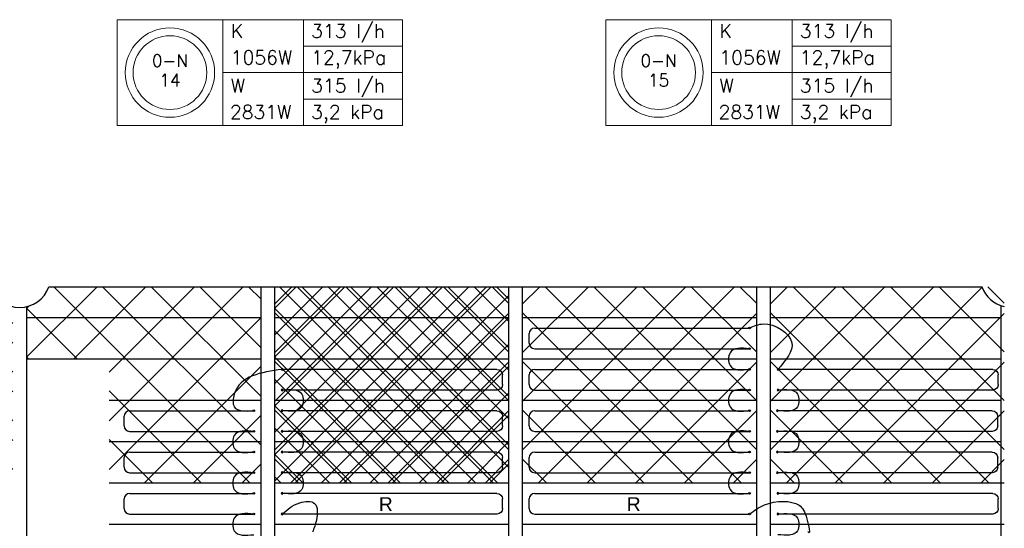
# Model space of a CAD drawing. Extents: x 7383 to 741080, y -570072 to -203000.
# Tile 45 of 45: x 583894 to 591044, y -245708 to -242017. Entities that reach past the tile are written whole.
import ezdxf
from ezdxf.enums import TextEntityAlignment as Align

# ---------------------------------------------------------------- set-up
doc = ezdxf.new("R2010")
doc.units = 0
doc.header["$LTSCALE"] = 25
for name, color, linetype in [('000Vermogens2', 7, 'CONTINUOUS'), ('KP-bandraster', 5, 'CONTINUOUS'), ('KP-Oppervlak', 3, 'CONTINUOUS'), ('KP-panelen', 1, 'CONTINUOUS'), ('KP-registers', 4, 'CONTINUOUS'), ('KP-slangen', 7, 'CONTINUOUS'), ('KP-tekst', 7, 'CONTINUOUS'), ('Register', 4, 'CONTINUOUS')]:
    doc.layers.add(name, color=color, linetype=linetype)
doc.layers.add('KP-Aluminium', color=8, linetype='CONTINUOUS', lineweight=18)
doc.styles.add('arial', font='ARIAL.TTF')
doc.styles.add('VERWOL-1', font='ROMANS.SHX')
pattern_1 = [(45, (79071.48, 12214.05), (-176.7767, 176.7767), []), (135, (79071.48, 12214.05), (-176.7767, -176.7767), [])]

# ---------------------------------------------------------------- blocks, each defined once
blk = doc.blocks.new('Register A')
at = {"layer": 'KP-registers', "linetype": 'Continuous'}
for p, q in [((90, 225), (1644, 225)), ((50, 115), (50, 185)), ((90, 75), (1644, 75))]:
    blk.add_line(p, q, dxfattribs=at)
for centre in [(1650, 225), (1650, 75)]:
    blk.add_circle(centre, 6, dxfattribs=at)
for centre, start, end in [((90, 185), 90, 180), ((90, 115), 180, 270)]:
    blk.add_arc(centre, 40, start, end, dxfattribs=at)
blk = doc.blocks.new('register kort')
at = {"layer": 'KP-registers', "linetype": 'Continuous'}
for p, q in [((-952.1, 225), (-56, 225)), ((-992.1, 115), (-992.1, 185)), ((-952.1, 75), (-56, 75))]:
    blk.add_line(p, q, dxfattribs=at)
for centre in [(-50, 225), (-50, 75)]:
    blk.add_circle(centre, 6, dxfattribs=at)
for centre, start, end in [((-952.1, 185), 90, 180), ((-952.1, 115), 180, 270)]:
    blk.add_arc(centre, 40, start, end, dxfattribs=at)

msp = doc.modelspace()

# ---------------------------------------------------------------- hatches: boundary and pattern name
at = {"layer": 'KP-Aluminium', "linetype": 'Continuous'}
h = msp.add_hatch(dxfattribs=at)
h.set_pattern_fill('ANSI37', color=256, scale=2000)
h.set_pattern_definition(pattern_1)
h.paths.add_polyline_path([(585644.2, -245080), (584544.2, -245080), (584544.2, -245380), (585644.2, -245380)])
h.paths.add_polyline_path([(585644.2, -244780), (584544.2, -244780), (584544.2, -245080), (585644.2, -245080)])
h.paths.add_polyline_path([(585644.2, -244480), (584544.2, -244480), (584544.2, -244780), (585644.2, -244780)])
h.paths.add_polyline_path([(585644.2, -244180), (584094.2, -244180), (584094.2, -244480), (585644.2, -244480)])
h.paths.add_polyline_path([(585644.2, -243955), (584106.4, -243955, -0.034027), (584094.2, -243983.1), (584094.2, -244180), (585644.2, -244180)])
h.paths.add_polyline_path([(584094.2, -244180), (583944.2, -244180), (583944.2, -244480), (584094.2, -244480)])
h.paths.add_polyline_path([(584094.2, -243983.1, -0.221209), (583944.2, -244099.4), (583944.2, -244180), (584094.2, -244180)])
h.paths.add_polyline_path([(583844.2, -245080), (582144.2, -245080), (582144.2, -245380), (583844.2, -245380)])
h.paths.add_polyline_path([(583844.2, -244780), (582144.2, -244780), (582144.2, -245080), (583844.2, -245080)])
h.paths.add_polyline_path([(583844.2, -244480), (582144.2, -244480), (582144.2, -244780), (583844.2, -244780)])
h.paths.add_polyline_path([(583844.2, -244180), (582144.2, -244180), (582144.2, -244480), (583844.2, -244480)])
h.paths.add_polyline_path([(583682.1, -243955), (582144.2, -243955), (582144.2, -244180), (583844.2, -244180), (583844.2, -244099.4, -0.257172)])
h = msp.add_hatch(dxfattribs=at)
h.set_pattern_fill('ANSI37', color=256, scale=2000)
h.set_pattern_definition(pattern_1)
h.paths.add_polyline_path([(587444.2, -245380), (587444.2, -245080), (585744.2, -245080), (585744.2, -245380)])
h.paths.add_polyline_path([(585744.2, -244780), (585744.2, -245080), (587444.2, -245080), (587444.2, -244780)])
h.paths.add_polyline_path([(587444.2, -244780), (587444.2, -244480), (585744.2, -244480), (585744.2, -244780)])
h.paths.add_polyline_path([(587444.2, -244480), (587444.2, -244180), (585744.2, -244180), (585744.2, -244480)])
h.paths.add_polyline_path([(587444.2, -244180), (587444.2, -243955), (585744.2, -243955), (585744.2, -244180)])
h = msp.add_hatch(dxfattribs=at)
h.set_pattern_fill('ANSI37', color=256, scale=2000)
h.set_pattern_definition([(45, (80871.48, 12214.05), (-176.7767, 176.7767), []), (135, (80871.48, 12214.05), (-176.7767, -176.7767), [])])
h.paths.add_polyline_path([(587444.2, -245380), (587444.2, -245080), (585744.2, -245080), (585744.2, -245380)])
h.paths.add_polyline_path([(587444.2, -245080), (587444.2, -244780), (585744.2, -244780), (585744.2, -245080)])
h.paths.add_polyline_path([(587444.2, -244780), (587444.2, -244480), (585744.2, -244480), (585744.2, -244780)])
h.paths.add_polyline_path([(587444.2, -244480), (587444.2, -244180), (585744.2, -244180), (585744.2, -244480)])
h.paths.add_polyline_path([(587444.2, -243955), (585744.2, -243955), (585744.2, -244180), (587444.2, -244180)])
h = msp.add_hatch(dxfattribs=at)
h.set_pattern_fill('ANSI37', color=256, scale=2000)
h.set_pattern_definition([(45, (71871.48, 12214.05), (-176.7767, 176.7767), []), (135, (71871.48, 12214.05), (-176.7767, -176.7767), [])])
h.paths.add_polyline_path([(585744.2, -245080), (585744.2, -245380), (587444.2, -245380), (587444.2, -245080)])
h.paths.add_polyline_path([(585744.2, -244780), (585744.2, -245080), (587444.2, -245080), (587444.2, -244780)])
h.paths.add_polyline_path([(585744.2, -244480), (585744.2, -244780), (587444.2, -244780), (587444.2, -244480)])
h.paths.add_polyline_path([(585744.2, -244180), (585744.2, -244480), (587444.2, -244480), (587444.2, -244180)])
h.paths.add_polyline_path([(587444.2, -243955), (585744.2, -243955), (585744.2, -244180), (587444.2, -244180)])
h = msp.add_hatch(dxfattribs=at)
h.set_pattern_fill('ANSI37', color=256, scale=2000)
h.set_pattern_definition([(45, (80871.48, 12214.05), (-176.7767, 176.7767), []), (135, (80871.48, 12214.05), (-176.7767, -176.7767), [])])
h.paths.add_polyline_path([(589244.2, -245080), (587544.2, -245080), (587544.2, -245380), (589244.2, -245380)])
h.paths.add_polyline_path([(589244.2, -244780), (587544.2, -244780), (587544.2, -245080), (589244.2, -245080)])
h.paths.add_polyline_path([(589244.2, -244480), (587544.2, -244480), (587544.2, -244780), (589244.2, -244780)])
h.paths.add_polyline_path([(589244.2, -244180), (587544.2, -244180), (587544.2, -244480), (589244.2, -244480)])
h.paths.add_polyline_path([(589244.2, -243955), (587544.2, -243955), (587544.2, -244180), (589244.2, -244180)])
h = msp.add_hatch(dxfattribs=at)
h.set_pattern_fill('ANSI37', color=256, scale=2000)
h.set_pattern_definition([(45, (82671.48, 12214.05), (-176.7767, 176.7767), []), (135, (82671.48, 12214.05), (-176.7767, -176.7767), [])])
h.paths.add_polyline_path([(591044.2, -245080), (589344.2, -245080), (589344.2, -245380), (591044.2, -245380)])
h.paths.add_polyline_path([(591044.2, -244780), (589344.2, -244780), (589344.2, -245080), (591044.2, -245080)])
h.paths.add_polyline_path([(591044.2, -244480), (589344.2, -244480), (589344.2, -244780), (591044.2, -244780)])
h.paths.add_polyline_path([(591044.2, -244180), (589344.2, -244180), (589344.2, -244480), (591044.2, -244480)])
h.paths.add_polyline_path([(591044.2, -243955), (589344.2, -243955), (589344.2, -244180), (591044.2, -244180)])

# ---------------------------------------------------------------- linework, layer by layer
at = {"layer": '000Vermogens2', "linetype": 'Continuous', "lineweight": 0}
for p, q in [((584601.4, -242016.8), (584601.4, -242784.7)), ((584601.4, -242016.8), (586674.3, -242016.8)), ((585369.3, -242016.8), (585369.3, -242784.7)), ((585369.3, -242016.8), (585369.3, -242784.7)), ((585954.5, -242400.7), (585954.5, -242016.8)), ((586674.3, -242016.8), (586674.3, -242784.7)), ((588149.7, -242016.8), (588149.7, -242784.7)), ((588149.7, -242016.8), (590222.6, -242016.8)), ((588917.6, -242016.8), (588917.6, -242784.7)), ((588917.6, -242016.8), (588917.6, -242784.7)), ((589502.8, -242400.7), (589502.8, -242016.8)), ((590222.6, -242016.8), (590222.6, -242784.7)), ((585954.5, -242208.8), (586674.3, -242208.8)), ((589502.8, -242208.8), (590222.6, -242208.8)), ((585369.3, -242400.7), (586674.3, -242400.7)), ((585954.5, -242400.7), (585954.5, -242784.7)), ((588917.6, -242400.7), (590222.6, -242400.7)), ((589502.8, -242400.7), (589502.8, -242784.7)), ((585954.5, -242592.7), (586674.3, -242592.7)), ((589502.8, -242592.7), (590222.6, -242592.7)), ((584601.4, -242784.7), (586674.3, -242784.7)), ((588149.7, -242784.7), (590222.6, -242784.7))]:
    msp.add_line(p, q, dxfattribs=at)
for centre, radius in [((584985.3, -242400.7), 324.2), ((588533.6, -242400.7), 324.2), ((584985.3, -242400.7), 267.6), ((588533.6, -242400.7), 267.6)]:
    msp.add_circle(centre, radius, dxfattribs=at)
at = {"layer": 'KP-bandraster', "linetype": 'Continuous'}
for p, q in [((585644.2, -243955), (585644.2, -250405)), ((585744.2, -243955), (585744.2, -250405)), ((587444.2, -243955), (587444.2, -250405)), ((587544.2, -243955), (587544.2, -250405)), ((589244.2, -243955), (589244.2, -250405)), ((589344.2, -243955), (589344.2, -250405)), ((583944.2, -244099.4), (583944.2, -250260.6))]:
    msp.add_line(p, q, dxfattribs=at)
for centre, start, end in [((583894.2, -243880), 199.47112, 340.52888), ((591094.2, -243880), 199.47224, 257.16041)]:
    msp.add_arc(centre, 225, start, end, dxfattribs=at)
at = {"layer": 'KP-Oppervlak', "linetype": 'Continuous'}
for p, q in [((584106.4, -243955), (590882.1, -243955)), ((591019.2, -244092.1), (591019.2, -250267.9))]:
    msp.add_line(p, q, dxfattribs=at)
at = {"layer": 'KP-panelen', "linetype": 'Continuous'}
for p, q in [((585644.2, -244180), (583944.2, -244180)), ((587444.2, -244180), (585744.2, -244180)), ((589244.2, -244180), (587544.2, -244180)), ((591015.5, -244180), (589344.2, -244180)), ((585644.2, -244480), (583944.2, -244480)), ((587444.2, -244480), (585744.2, -244480)), ((589244.2, -244480), (587544.2, -244480)), ((591015.5, -244480), (589344.2, -244480)), ((585644.2, -244780), (584544.2, -244780)), ((587444.2, -244780), (585744.2, -244780)), ((589244.2, -244780), (587544.2, -244780)), ((591015.5, -244780), (589344.2, -244780)), ((585644.2, -245080), (584544.2, -245080)), ((587444.2, -245080), (585744.2, -245080)), ((589244.2, -245080), (587544.2, -245080)), ((591015.5, -245080), (589344.2, -245080)), ((585644.2, -245380), (584544.2, -245380)), ((587444.2, -245380), (585744.2, -245380)), ((589244.2, -245380), (587544.2, -245380)), ((591044.2, -245380), (589344.2, -245380)), ((585644.2, -245680), (584544.2, -245680)), ((587444.2, -245680), (585744.2, -245680)), ((589244.2, -245680), (587544.2, -245680)), ((591044.2, -245680), (589344.2, -245680))]:
    msp.add_line(p, q, dxfattribs=at)
at = {"layer": 'KP-slangen', "linetype": 'Continuous'}
for points in [[(589194.2, -244255), (589295.6, -244224.5), (589500.7, -244361.1), (589400.2, -244555)], [(589194.2, -244405), (589052.5, -244433.9), (589052.5, -244526.7), (589194.2, -244555)], [(585800.2, -244555), (585452.5, -244733.9), (585452.5, -244826.7), (585594.2, -244855)], [(585800.2, -244705), (585942, -244733.9), (585942, -244826.7), (585800.2, -244855)], [(589194.2, -244705), (589052.5, -244733.9), (589052.5, -244826.7), (589194.2, -244855)], [(589400.2, -244705), (589542, -244733.9), (589542, -244826.7), (589400.2, -244855)], [(585594.2, -245005), (585452.5, -245033.9), (585452.5, -245126.7), (585594.2, -245155)], [(585800.2, -245005), (585942, -245033.9), (585942, -245126.7), (585800.2, -245155)], [(589194.2, -245005), (589052.5, -245033.9), (589052.5, -245126.7), (589194.2, -245155)], [(589400.2, -245005), (589542, -245033.9), (589542, -245126.7), (589400.2, -245155)], [(585594.2, -245305), (585452.5, -245333.9), (585452.5, -245426.7), (585594.2, -245455)], [(585800.2, -245305), (585942, -245333.9), (585942, -245426.7), (585800.2, -245455)], [(589194.2, -245305), (589052.5, -245333.9), (589052.5, -245426.7), (589194.2, -245455)], [(589400.2, -245305), (589542, -245333.9), (589542, -245426.7), (589400.2, -245455)], [(585800.2, -245605), (585928.1, -245523.6), (586035.7, -245528), (586048.9, -245645.8), (586021.3, -245736.6)], [(589194.2, -245605), (589303, -245538.3), (589554.6, -245541.5), (589610.7, -245639.2), (589621.3, -245736.6), (589617.1, -245730.5)], [(585594.2, -245605), (585452.5, -245633.9), (585452.5, -245726.7), (585594.2, -245755)], [(589400.2, -245605), (589542, -245633.9), (589542, -245726.7), (589400.2, -245755)]]:
    msp.add_spline(points, degree=3, dxfattribs=at)

# ---------------------------------------------------------------- block references
at = {"layer": 'KP-registers', "linetype": 'Continuous'}
for p in [(587544.2, -244480), (587544.2, -244780), (587544.2, -245080), (587544.2, -245380), (587544.2, -245680)]:
    msp.add_blockref('Register A', p, dxfattribs=at)
at = {"layer": 'KP-registers', "linetype": 'Continuous', "xscale": -1}
for p in [(587450.2, -244780), (591050.3, -244780), (587450.2, -245080), (591046.5, -245080), (587450.2, -245380), (591046.5, -245380), (587450.2, -245680), (591050.2, -245680)]:
    msp.add_blockref('Register A', p, dxfattribs=at)
at = {"layer": 'Register', "linetype": 'Continuous'}
for p in [(585644.2, -245080), (585644.2, -245380), (585644.2, -245680)]:
    msp.add_blockref('register kort', p, dxfattribs=at)

# ---------------------------------------------------------------- texts
at = {"layer": '000Vermogens2', "linetype": 'Continuous', "lineweight": 0, "style": 'VERWOL-1'}
for s, p in [('K', (585427, -242148.9)), ('313 l/h', (586010.8, -242148.9)), ('K', (588975.3, -242148.9)), ('313 l/h', (589559.1, -242148.9)), ('1056W', (585427, -242340.8)), ('12,7kPa', (586010.8, -242340.8)), ('1056W', (588975.3, -242340.8)), ('12,7kPa', (589559.1, -242340.8)), ('W', (585427, -242545.2)), ('315 l/h', (586010.8, -242545.2)), ('W', (588975.3, -242545.2)), ('315 l/h', (589559.1, -242545.2)), ('2831W', (585420.9, -242737.2)), ('3,2 kPa', (586010.8, -242737.2)), ('2831W', (588969.2, -242737.2)), ('3,2 kPa', (589559.1, -242737.2))]:
    msp.add_text(s, height=100, dxfattribs=at).set_placement(p)
for s, p in [('0-N', (584985.3, -242314.1)), ('0-N', (588533.6, -242314.1)), ('14', (584985.3, -242455.9)), ('15', (588533.6, -242455.9))]:
    msp.add_text(s, height=90, dxfattribs=at).set_placement(p, align=Align.MIDDLE_CENTER)
at = {"layer": 'KP-tekst', "linetype": 'Continuous', "char_height": 100, "attachment_point": 5, "style": 'arial'}
for insert in [(586553, -245532.4), (588353, -245532.4)]:
    msp.add_mtext('\\A1;R', dxfattribs=dict(at, insert=insert))

doc.saveas('drawing.dxf')
